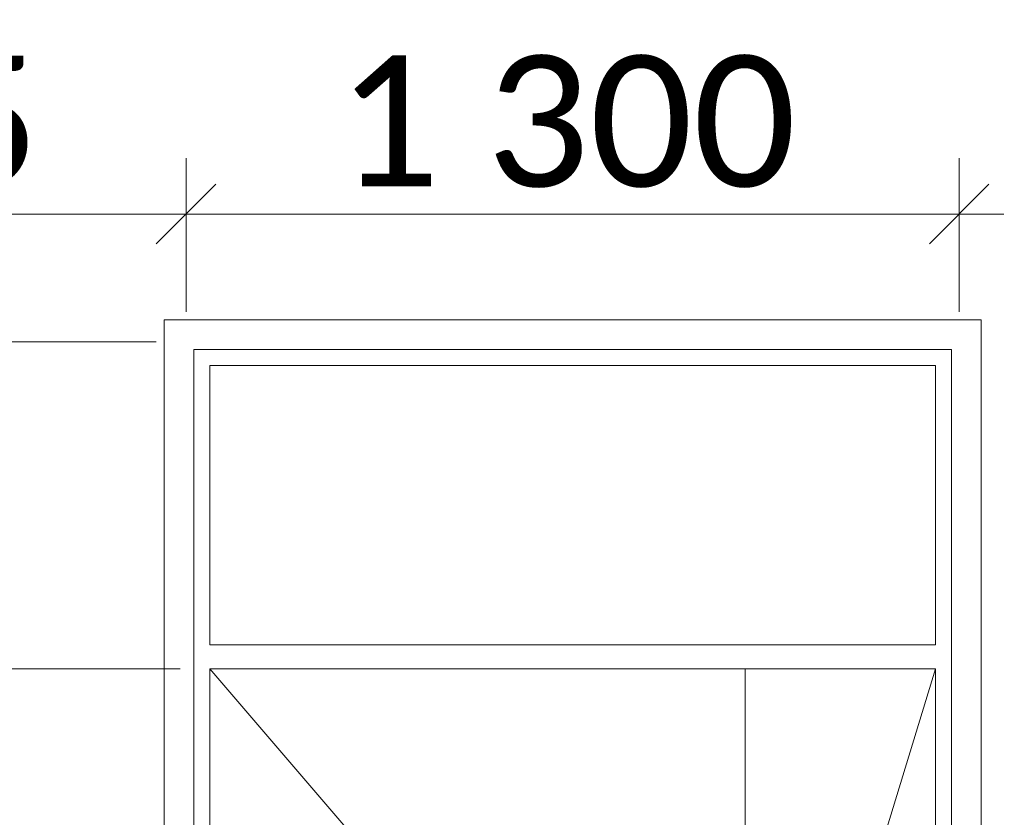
# Model space of a CAD drawing. Header units: millimetres. Extents: x -28821 to 130709, y -7627 to 10914.
# Tile 94 of 111: x 117611 to 119266, y 944 to 2285. Entities that reach past the tile are written whole.
import ezdxf

# ---------------------------------------------------------------- set-up
doc = ezdxf.new("R2010")
doc.units = ezdxf.units.MM
doc.header["$MEASUREMENT"] = 0
doc.layers.add('Новый_Двери Archicad', color=7, linetype='Continuous')
doc.layers.add('Размер - Осевые Размеры', color=7, linetype='Continuous')
doc.layers.add('Новый_Двери Archicad_Ном._пера__1', color=7, linetype='Continuous', lineweight=15)
doc.layers.add('Размер - Осевые Размеры_Ном._пера__1', color=7, linetype='Continuous', lineweight=15)
doc.styles.add('СГЕНЕРИР_СТИЛЬ_3', font='calibri.ttf')
doc.dimstyles.new('СГЕНЕРИР_СТИЛЬ__5', dxfattribs={"dimtxt": 220.000005, "dimasz": 95, "dimexe": 0.18, "dimexo": 50, "dimgap": 0, "dimtad": 1, "dimdec": 0, "dimzin": 0, "dimdsep": 46, "dimtxsty": 'СГЕНЕРИР_СТИЛЬ_3', "dimblk": 'ARROWHEAD_6', "dimblk1": 'ARROWHEAD_6', "dimblk2": 'ARROWHEAD_6', "dimcen": 0.09, "dimclrd": 7, "dimclre": 7, "dimclrt": 7, "dimazin": 0, "dimtfac": 1, "dimtdec": 4, "dimtmove": 0, "dimatfit": 3, "dimfxl": 1, "dimtolj": 1, "dimtzin": 0, "dimarcsym": 0})
doc.dimstyles.new('СГЕНЕРИР_СТИЛЬ__6', dxfattribs={"dimtxt": 220.000005, "dimasz": 95, "dimexe": 0.18, "dimexo": 50, "dimgap": 0, "dimtad": 1, "dimtih": 1, "dimtoh": 1, "dimdec": 0, "dimzin": 0, "dimdsep": 46, "dimtxsty": 'СГЕНЕРИР_СТИЛЬ_3', "dimblk": 'ARROWHEAD_6', "dimblk1": 'ARROWHEAD_6', "dimblk2": 'ARROWHEAD_6', "dimcen": 0.09, "dimclrd": 7, "dimclre": 7, "dimclrt": 7, "dimazin": 0, "dimtfac": 1, "dimtdec": 4, "dimtmove": 0, "dimatfit": 3, "dimfxl": 1, "dimtolj": 1, "dimtzin": 0, "dimarcsym": 0})

# ---------------------------------------------------------------- blocks, each defined once
blk = doc.blocks.new('Элемент Разреза_513_3', base_point=(90931, -2906.4))
at = {"layer": 'Новый_Двери Archicad_Ном._пера__1', "color": 7, "linetype": 'Continuous', "lineweight": 15}
for p, q in [((117853.3, 185.2), (117853.3, 1780.5)), ((117853.3, 1780.5), (119227.3, 1780.5)), ((119227.3, 1780.5), (119227.3, 185.2)), ((117903.3, 1730.5), (117903.3, 185.2)), ((119177.3, 1730.5), (117903.3, 1730.5)), ((119177.3, 185.2), (119177.3, 1730.5)), ((117930.3, 1703.5), (117930.3, 1233.5)), ((119150.3, 1703.5), (117930.3, 1703.5)), ((119150.3, 1233.5), (119150.3, 1703.5)), ((117930.3, 1233.5), (119150.3, 1233.5)), ((118830.3, 1193.5), (117930.3, 1193.5)), ((117930.3, 1193.5), (117930.3, 185.2)), ((117930.3, 1193.5), (118794.5, 185.2)), ((118830.3, 185.2), (118830.3, 1193.5)), ((118830.3, 1193.5), (119150.3, 1193.5)), ((119150.3, 1193.5), (118843, 185.2)), ((119150.3, 1193.5), (119150.3, 185.2))]:
    blk.add_line(p, q, dxfattribs=at)
blk = doc.blocks.new('*D761', base_point=(90931, -2906.4))
at = {"layer": 'Размер - Осевые Размеры_Ном._пера__1', "color": 7, "linetype": 'Continuous', "lineweight": 15, "transparency": 16777216}
for p, q in [((116645.3, 1244.1), (116645.3, 2052.1)), ((117890.3, 1793.5), (117890.3, 2052.1)), ((116695.3, 2008.3), (116595.3, 1908.3)), ((117940.3, 2008.3), (117840.3, 1908.3)), ((116570.3, 1958.3), (116645.3, 1958.3)), ((116645.3, 1958.3), (117890.3, 1958.3))]:
    blk.add_line(p, q, dxfattribs=at)
at = {"layer": 'Размер - Осевые Размеры_Ном._пера__1', "color": 7, "lineweight": 15, "transparency": 16777216, "insert": (116871.2, 2002.3), "char_height": 220, "attachment_point": 7, "style": 'СГЕНЕРИР_СТИЛЬ_3'}
blk.add_mtext('\\A1;1\\~245', dxfattribs=at)
blk = doc.blocks.new('ARROWHEAD_6')
at = {"color": 0, "linetype": 'Continuous', "lineweight": 0}
for p, q in [((-0.5, -0.5), (0.5, 0.5)), ((0, 0), (-1, 0))]:
    blk.add_line(p, q, dxfattribs=at)
blk = doc.blocks.new('*D762', base_point=(90931, -2906.4))
at = {"layer": 'Размер - Осевые Размеры_Ном._пера__1', "color": 7, "linetype": 'Continuous', "lineweight": 15, "transparency": 16777216}
for p, q in [((117890.3, 1793.5), (117890.3, 2052.1)), ((119190.3, 1793.5), (119190.3, 2052.1)), ((117940.3, 2008.3), (117840.3, 1908.3)), ((119140.3, 1908.3), (119240.3, 2008.3)), ((117890.3, 1958.3), (119190.3, 1958.3)), ((119190.3, 1958.3), (119265.3, 1958.3))]:
    blk.add_line(p, q, dxfattribs=at)
at = {"layer": 'Размер - Осевые Размеры_Ном._пера__1', "color": 7, "lineweight": 15, "transparency": 16777216, "insert": (118143.7, 2002.3), "char_height": 220, "attachment_point": 7, "style": 'СГЕНЕРИР_СТИЛЬ_3'}
blk.add_mtext('\\A1;1\\~300', dxfattribs=at)
blk = doc.blocks.new('*D763', base_point=(90931, -2906.4))
at = {"layer": 'Размер - Осевые Размеры_Ном._пера__1', "color": 7, "linetype": 'Continuous', "lineweight": 15, "transparency": 16777216}
for p, q in [((117221.7, 1243.5), (117321.7, 1143.5)), ((117880.3, 1193.5), (117177.9, 1193.5)), ((117271.7, -906.5), (117271.7, 1193.5)), ((117221.7, -856.5), (117321.7, -956.5)), ((117365.4, -906.5), (115874.9, -906.5)), ((117271.7, -981.5), (117271.7, -906.5))]:
    blk.add_line(p, q, dxfattribs=at)
at = {"layer": 'Размер - Осевые Размеры_Ном._пера__1', "color": 7, "lineweight": 15, "transparency": 16777216, "char_height": 220, "attachment_point": 7, "rotation": 90, "style": 'СГЕНЕРИР_СТИЛЬ_3'}
for s, insert in [('\\A1;550', (117227.7, 608.3)), ('\\A1;2\\~100', (117227.7, -520.7))]:
    blk.add_mtext(s, dxfattribs=dict(at, insert=insert))
blk = doc.blocks.new('*D764', base_point=(90931, -2906.4))
at = {"layer": 'Размер - Осевые Размеры_Ном._пера__1', "color": 7, "linetype": 'Continuous', "lineweight": 15, "transparency": 16777216}
for p, q in [((117271.7, 1743.5), (117271.7, 1818.5)), ((117321.7, 1693.5), (117221.7, 1793.5)), ((117840.3, 1743.5), (117177.9, 1743.5)), ((117271.7, 1193.5), (117271.7, 1743.5)), ((117221.7, 1243.5), (117321.7, 1143.5)), ((117880.3, 1193.5), (117177.9, 1193.5))]:
    blk.add_line(p, q, dxfattribs=at)

msp = doc.modelspace()

# ---------------------------------------------------------------- block references
at = {"layer": 'Новый_Двери Archicad', "lineweight": 0}
msp.add_blockref('Элемент Разреза_513_3', (90931, -2906.4), dxfattribs=at)

# ---------------------------------------------------------------- dimensions: what is measured, and where the dimension line sits
at = {"layer": 'Размер - Осевые Размеры', "color": 7, "linetype": 'Continuous', "lineweight": 15}
for base, p1, p2, picture, middle in [((117890.3, 1958.3), (116645.3, 1194.1), (117890.3, 1743.5), '*D761', (117248.6, 2112.3)), ((119190.3, 1958.3), (117890.3, 1743.5), (119190.3, 1743.5), '*D762', (118521.1, 2112.3))]:
    dim = msp.add_linear_dim(base=base, p1=p1, p2=p2, dimstyle='СГЕНЕРИР_СТИЛЬ__6', dxfattribs=at)
    dim.commit()
    dim.dimension.update_dxf_attribs({"geometry": picture, "text_midpoint": middle, "dimtype": 160})
for base, p1, p2, picture, middle in [((117271.7, 1743.5), (117930.3, 1193.5), (117890.3, 1743.5), '*D764', (117117.7, 859.4)), ((117271.7, 1193.5), (115824.9, -906.5), (117930.3, 1193.5), '*D763', (117117.7, -143.3))]:
    dim = msp.add_linear_dim(base=base, p1=p1, p2=p2, angle=90, dimstyle='СГЕНЕРИР_СТИЛЬ__5', dxfattribs=at)
    dim.commit()
    dim.dimension.update_dxf_attribs({"geometry": picture, "text_midpoint": middle, "dimtype": 160, "text_rotation": 90})

doc.saveas('drawing.dxf')
